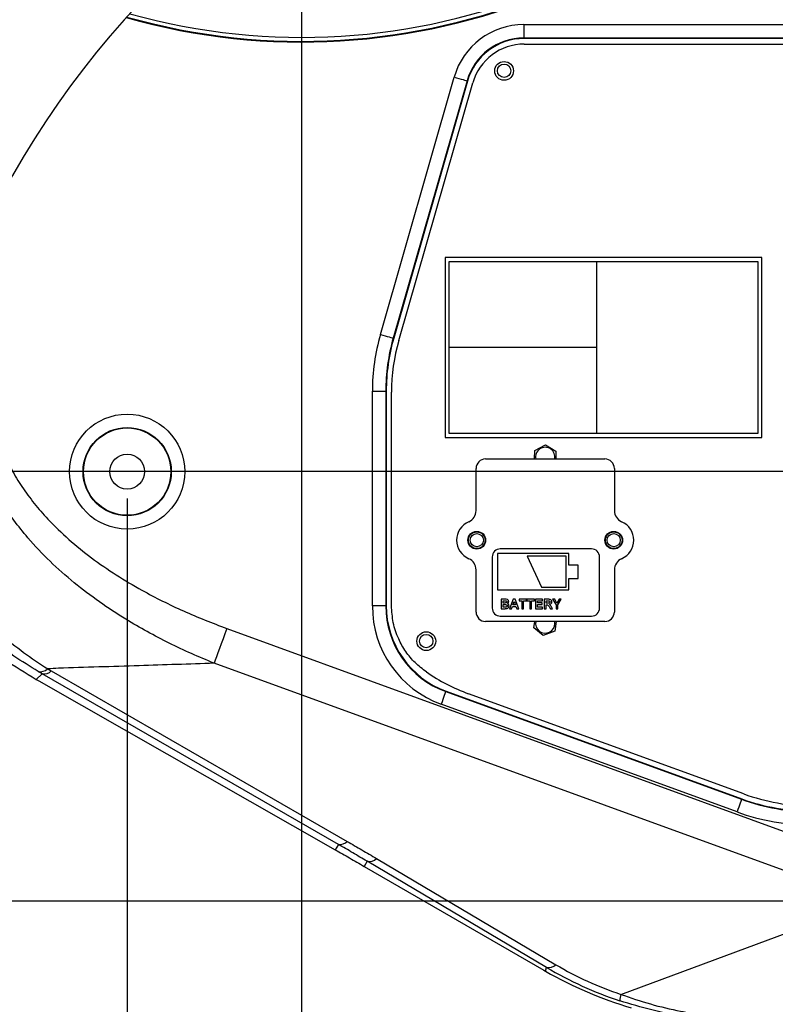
# Model space of a CAD drawing. Extents: x 0 to 4205, y 0 to 2970.
# Tile 4 of 68: x 480 to 761, y 988 to 1355. Entities that reach past the tile are written whole.
import ezdxf

# ---------------------------------------------------------------- set-up
doc = ezdxf.new("R2010")
doc.units = 0
doc.header["$LTSCALE"] = 5
doc.layers.get('0').update_dxf_attribs({"linetype": 'CONTINUOUS'})
doc.styles.add('SLDTEXTSTYLE0', font='TXT', dxfattribs={"width": 0.605})
doc.dimstyles.new('SLDDIMSTYLE0', dxfattribs={"dimtxt": 25, "dimasz": 25, "dimexe": 0, "dimexo": 0.0625, "dimgap": 6.25, "dimtad": 1, "dimdec": 1, "dimrnd": 1e-09, "dimzin": 12, "dimtxsty": 'SLDTEXTSTYLE0', "dimsah": 1, "dimcen": 0.09, "dimazin": 3, "dimtfac": 1, "dimtofl": 0, "dimtmove": 0, "dimatfit": 3, "dimtolj": 1, "dimtzin": 12})
doc.dimstyles.new('SLDDIMSTYLE1', dxfattribs={"dimtxt": 25, "dimasz": 25, "dimexe": 0, "dimexo": 0.0625, "dimgap": 6.25, "dimtad": 1, "dimdec": 1, "dimrnd": 1e-09, "dimzin": 12, "dimtxsty": 'SLDTEXTSTYLE0', "dimsah": 1, "dimcen": 0.09, "dimazin": 3, "dimtfac": 1, "dimtmove": 0, "dimatfit": 3, "dimtolj": 1, "dimtzin": 12})

# ---------------------------------------------------------------- blocks, each defined once
blk = doc.blocks.new('_D')
at = {"color": 7, "linetype": 'CONTINUOUS'}
for p, q in [((519.74, 1176.46), (519.74, 634.76)), ((909.74, 1176.46), (909.74, 634.76)), ((519.74, 642.26), (909.74, 642.26))]:
    blk.add_line(p, q, dxfattribs=at)
for points in [[(519.74, 642.26), (544.74, 638.51), (544.74, 646.01)], [(909.74, 642.26), (884.74, 646.01), (884.74, 638.51)]]:
    blk.add_solid(points, dxfattribs=at)
at = {"color": 7, "linetype": 'CONTINUOUS', "insert": (686.09, 674.48), "char_height": 25, "attachment_point": 1, "style": 'SLDTEXTSTYLE0'}
blk.add_mtext('390', dxfattribs=at)
blk = doc.blocks.new('_D_1')
at = {"color": 7, "linetype": 'CONTINUOUS'}
for p, q in [((509.74, 1186.46), (346.71, 1186.46)), ((354.21, 1186.46), (354.21, 1026.46)), ((899.74, 1026.46), (346.71, 1026.46))]:
    blk.add_line(p, q, dxfattribs=at)
for points in [[(354.21, 1186.46), (350.46, 1161.46), (357.96, 1161.46)], [(354.21, 1026.46), (357.96, 1051.46), (350.46, 1051.46)]]:
    blk.add_solid(points, dxfattribs=at)
at = {"color": 7, "linetype": 'CONTINUOUS', "insert": (321.99, 1077.81), "char_height": 25, "attachment_point": 1, "rotation": 90, "style": 'SLDTEXTSTYLE0'}
blk.add_mtext('160', dxfattribs=at)
blk = doc.blocks.new('_D_3')
at = {"color": 7, "linetype": 'CONTINUOUS'}
for p, q in [((584.74, 1576.46), (584.74, 708.8)), ((519.74, 1176.46), (519.74, 708.8)), ((519.74, 716.3), (469.74, 716.3)), ((584.74, 716.3), (519.74, 716.3)), ((584.74, 716.3), (634.74, 716.3))]:
    blk.add_line(p, q, dxfattribs=at)
for points in [[(519.74, 716.3), (494.74, 720.05), (494.74, 712.55)], [(584.74, 716.3), (609.74, 712.55), (609.74, 720.05)]]:
    blk.add_solid(points, dxfattribs=at)
at = {"color": 7, "linetype": 'CONTINUOUS', "insert": (533.14, 748.53), "char_height": 25, "attachment_point": 1, "style": 'SLDTEXTSTYLE0'}
blk.add_mtext('65', dxfattribs=at)
blk = doc.blocks.new('_D_5')
at = {"color": 7, "linetype": 'CONTINUOUS'}
for p, q in [((574.74, 1586.46), (346.71, 1586.46)), ((354.21, 1586.46), (354.21, 1186.46)), ((899.74, 1186.46), (346.71, 1186.46))]:
    blk.add_line(p, q, dxfattribs=at)
for points in [[(354.21, 1586.46), (350.46, 1561.46), (357.96, 1561.46)], [(354.21, 1186.46), (357.96, 1211.46), (350.46, 1211.46)]]:
    blk.add_solid(points, dxfattribs=at)
at = {"color": 7, "linetype": 'CONTINUOUS', "insert": (321.99, 1357.81), "char_height": 25, "attachment_point": 1, "rotation": 90, "style": 'SLDTEXTSTYLE0'}
blk.add_mtext('400', dxfattribs=at)

msp = doc.modelspace()

# ---------------------------------------------------------------- linework, layer by layer
at = {"color": 8, "linetype": 'CONTINUOUS'}
for p, q in [((667.45, 1352.92), (667.45, 1347.93)), ((667.45, 1352.92), (801.64, 1352.92)), ((667.45, 1347.93), (667.57, 1347.76)), ((801.64, 1347.93), (667.45, 1347.93)), ((614.05, 1237.58), (641.53, 1333.39)), ((646.33, 1332.02), (618.85, 1236.2)), ((646.46, 1331.85), (646.33, 1332.02)), ((639.7, 1232.67), (639.7, 1264.67)), ((639.7, 1264.67), (694.7, 1264.67)), ((694.7, 1264.67), (754.7, 1264.67)), ((694.7, 1232.67), (694.7, 1264.67)), ((754.7, 1264.67), (754.7, 1200.67)), ((618.85, 1236.2), (619.02, 1236.18)), ((639.7, 1200.67), (639.7, 1232.67)), ((694.7, 1232.67), (639.7, 1232.67)), ((694.7, 1200.67), (694.7, 1232.67)), ((611.07, 1216.38), (616.07, 1216.38)), ((611.07, 1136.44), (611.07, 1216.38)), ((616.07, 1216.38), (616.07, 1136.44)), ((616.24, 1216.36), (616.07, 1216.38)), ((694.7, 1200.67), (639.7, 1200.67)), ((754.7, 1200.67), (694.7, 1200.67)), ((616.07, 1136.44), (611.07, 1136.44)), ((616.07, 1136.44), (616.24, 1136.56)), ((556.85, 1128.03), (801.23, 1039.08)), ((796.53, 1026.16), (552.15, 1115.11)), ((488.14, 1111.14), (485.86, 1109.1)), ((488.14, 1111.14), (486.65, 1112.01)), ((598.4, 1047.65), (488.14, 1111.14)), ((490.14, 1113), (491.47, 1112.23)), ((491.47, 1112.23), (601.73, 1048.73)), ((638.58, 1104.66), (638.41, 1104.54)), ((638.41, 1104.54), (748.62, 1064.43)), ((746.91, 1059.73), (636.7, 1099.85)), ((748.62, 1064.43), (748.65, 1064.6)), ((598.4, 1047.65), (597.25, 1045.62)), ((612.64, 1042.36), (679.46, 1002.81)), ((609.14, 1041.37), (608.03, 1039.44)), ((675.96, 1001.82), (609.14, 1041.37)), ((703.65, 991.77), (796.53, 1026.16)), ((675.59, 1000.43), (675.96, 1001.82))]:
    msp.add_line(p, q, dxfattribs=at)
at = {"color": 7, "linetype": 'CONTINUOUS'}
for p, q in [((801.5, 1347.76), (667.57, 1347.76)), ((667.67, 1345.68), (801.67, 1345.68)), ((646.46, 1331.85), (619.02, 1236.18)), ((620.92, 1235.32), (648.48, 1331.23)), ((638.2, 1266.17), (638.2, 1199.17)), ((756.2, 1266.17), (638.2, 1266.17)), ((756.2, 1199.17), (756.2, 1266.17)), ((616.24, 1216.36), (616.24, 1136.56)), ((618.2, 1136.54), (618.2, 1216.01)), ((638.2, 1199.17), (756.2, 1199.17)), ((671.56, 1194.29), (675.56, 1196.48)), ((675.56, 1196.48), (679.46, 1194.11)), ((671.49, 1191.17), (671.56, 1194.29)), ((679.46, 1194.11), (679.39, 1191.17)), ((653.21, 1191.17), (697.71, 1191.17)), ((649.71, 1171.94), (649.71, 1187.67)), ((701.21, 1187.67), (701.21, 1171.94)), ((657.71, 1155.92), (657.71, 1142.42)), ((684.21, 1155.92), (657.71, 1155.92)), ((692.71, 1157.67), (658.71, 1157.67)), ((684.21, 1151.67), (684.21, 1155.92)), ((655.71, 1154.67), (655.71, 1135.67)), ((668.71, 1154.92), (674.07, 1143.42)), ((683.21, 1154.92), (668.71, 1154.92)), ((683.21, 1143.42), (683.21, 1154.92)), ((687.71, 1151.67), (684.21, 1151.67)), ((687.71, 1146.67), (687.71, 1151.67)), ((695.71, 1135.67), (695.71, 1154.67)), ((649.71, 1134.17), (649.71, 1149.9)), ((701.21, 1149.9), (701.21, 1134.17)), ((684.21, 1146.67), (687.71, 1146.67)), ((684.21, 1142.42), (684.21, 1146.67)), ((657.71, 1142.42), (684.21, 1142.42)), ((674.07, 1143.42), (683.21, 1143.42)), ((660.48, 1138.92), (659.07, 1138.92)), ((659.07, 1138.92), (659.07, 1135.42)), ((659.74, 1137.53), (659.74, 1138.34)), ((659.74, 1138.34), (660.17, 1138.34)), ((660.23, 1137.53), (659.74, 1137.53)), ((659.74, 1136.94), (660.34, 1136.94)), ((659.74, 1136), (659.74, 1136.94)), ((663.53, 1138.92), (662.21, 1135.42)), ((663.43, 1136.81), (663.89, 1138.07)), ((664.35, 1136.81), (663.43, 1136.81)), ((664.24, 1138.92), (663.53, 1138.92)), ((663.89, 1138.07), (664.35, 1136.81)), ((665.57, 1135.42), (664.24, 1138.92)), ((668.44, 1138.92), (665.71, 1138.92)), ((665.71, 1138.92), (665.71, 1138.34)), ((665.71, 1138.34), (666.74, 1138.34)), ((666.74, 1138.34), (666.74, 1135.42)), ((667.41, 1138.34), (668.44, 1138.34)), ((667.41, 1135.42), (667.41, 1138.34)), ((668.44, 1138.34), (668.44, 1138.92)), ((671.41, 1138.92), (668.67, 1138.92)), ((668.67, 1138.92), (668.67, 1138.34)), ((668.67, 1138.34), (669.7, 1138.34)), ((669.7, 1138.34), (669.7, 1135.42)), ((670.37, 1138.34), (671.41, 1138.34)), ((670.37, 1135.42), (670.37, 1138.34)), ((671.41, 1138.34), (671.41, 1138.92)), ((674.46, 1138.92), (671.85, 1138.92)), ((671.85, 1138.92), (671.85, 1135.42)), ((672.53, 1137.57), (672.53, 1138.34)), ((672.53, 1138.34), (674.46, 1138.34)), ((674.32, 1137.57), (672.53, 1137.57)), ((672.53, 1136.99), (674.32, 1136.99)), ((672.53, 1136), (672.53, 1136.99)), ((674.32, 1136.99), (674.32, 1137.57)), ((674.46, 1138.34), (674.46, 1138.92)), ((676.55, 1138.92), (675.09, 1138.92)), ((675.09, 1138.92), (675.09, 1135.42)), ((675.76, 1138.34), (676.33, 1138.34)), ((675.76, 1137.48), (675.76, 1138.34)), ((676.3, 1137.48), (675.76, 1137.48)), ((675.76, 1135.42), (675.76, 1136.9)), ((675.76, 1136.9), (675.91, 1136.9)), ((678.99, 1138.92), (678.2, 1138.92)), ((678.2, 1138.92), (679.48, 1136.89)), ((679.82, 1137.48), (678.99, 1138.92)), ((679.48, 1136.89), (679.48, 1135.42)), ((680.65, 1138.92), (679.82, 1137.48)), ((680.16, 1136.89), (681.43, 1138.92)), ((680.16, 1135.42), (680.16, 1136.89)), ((681.43, 1138.92), (680.65, 1138.92)), ((659.07, 1135.42), (660.25, 1135.42)), ((660.43, 1136), (659.74, 1136)), ((662.21, 1135.42), (662.93, 1135.42)), ((662.93, 1135.42), (663.22, 1136.23)), ((663.22, 1136.23), (664.56, 1136.23)), ((664.56, 1136.23), (664.86, 1135.42)), ((664.86, 1135.42), (665.57, 1135.42)), ((666.74, 1135.42), (667.41, 1135.42)), ((669.7, 1135.42), (670.37, 1135.42)), ((671.85, 1135.42), (674.5, 1135.42)), ((674.5, 1136), (672.53, 1136)), ((674.5, 1135.42), (674.5, 1136)), ((675.09, 1135.42), (675.76, 1135.42)), ((676.9, 1136.21), (677.39, 1135.42)), ((677.39, 1135.42), (678.18, 1135.42)), ((678.18, 1135.42), (677.76, 1136.11)), ((679.48, 1135.42), (680.16, 1135.42)), ((697.71, 1130.67), (653.21, 1130.67)), ((658.71, 1132.67), (692.71, 1132.67)), ((671.2, 1128.29), (671.58, 1130.67)), ((679.06, 1129.92), (678.98, 1130.67)), ((679.58, 1130.67), (679, 1127.05)), ((674.74, 1125.41), (671.2, 1128.29)), ((679, 1127.05), (674.74, 1125.41)), ((485.86, 1109.1), (486.79, 1108.57)), ((486.79, 1108.57), (597.25, 1045.62)), ((638.58, 1104.66), (748.65, 1064.6)), ((749.4, 1066.44), (646.92, 1103.74)), ((608.03, 1039.44), (674.96, 1000.79)), ((674.96, 1000.79), (675.59, 1000.43))]:
    msp.add_line(p, q, dxfattribs=at)
at = {"color": 8, "linetype": 'CONTINUOUS', "flags": 128}
for points in [[(641.53, 1333.39), (642.43, 1333.13), (643.31, 1332.88), (644.12, 1332.65), (644.84, 1332.44), (645.43, 1332.27), (645.89, 1332.14), (646.19, 1332.05), (646.33, 1332.02)], [(614.05, 1237.58), (614.96, 1237.32), (615.83, 1237.07), (616.64, 1236.84), (617.36, 1236.63), (617.96, 1236.46), (618.42, 1236.33), (618.72, 1236.24), (618.85, 1236.2)], [(556.85, 1128.03), (556.15, 1126.09), (555.45, 1124.19), (554.78, 1122.35), (554.15, 1120.6), (553.56, 1118.98), (553.02, 1117.51), (552.55, 1116.21), (552.15, 1115.11)], [(638.41, 1104.54), (638.36, 1104.41), (638.25, 1104.11), (638.09, 1103.67), (637.88, 1103.08), (637.62, 1102.38), (637.33, 1101.59), (637.02, 1100.73), (636.7, 1099.85)], [(748.62, 1064.43), (748.57, 1064.3), (748.46, 1064), (748.3, 1063.55), (748.09, 1062.97), (747.83, 1062.27), (747.54, 1061.48), (747.23, 1060.62), (746.91, 1059.73)]]:
    msp.add_lwpolyline(points, dxfattribs=at)
at = {"color": 7, "linetype": 'CONTINUOUS'}
for centre, radius in [((660.14, 1335.71), 3.5), ((660.14, 1335.76), 2.5), ((519.74, 1186.46), 16.26), ((519.74, 1186.46), 6.5), ((649.96, 1160.92), 3.3), ((649.96, 1160.92), 3.1), ((649.96, 1160.92), 2.45), ((700.96, 1160.92), 3.3), ((700.96, 1160.92), 3.1), ((700.96, 1160.92), 2.45), ((631.17, 1123.33), 3.5), ((631.14, 1123.36), 2.5)]:
    msp.add_circle(centre, radius, dxfattribs=at)
at = {"color": 8, "linetype": 'CONTINUOUS'}
for radius in [21.43, 16.43]:
    msp.add_circle((519.74, 1186.46), radius, dxfattribs=at)
at = {"color": 7, "linetype": 'CONTINUOUS'}
for centre, radius, start, end in [((770.76, 1129.92), 337.75, 0, 175.4304), ((584.79, 1586.3), 239.84, 254.1839, 330.156), ((584.76, 1586.34), 239.78, 254.2024, 330.1403), ((584.79, 1586.31), 239.59, 254.2139, 330.1262), ((667.57, 1325.8), 21.96, 89.989, 164.0111), ((667.67, 1325.72), 19.97, 89.9887, 163.9779), ((688.14, 1216.36), 71.9, 163.9998, 180.0001), ((688.1, 1216.01), 69.9, 163.9665, 180.0001), ((675.46, 1191.92), 3.6, 347.9752, 192.0248), ((653.21, 1187.67), 3.5, 90.0005, 179.999), ((697.71, 1187.67), 3.5, 0.0002, 89.9998), ((645.21, 1171.94), 4.5, 293.3173, 0.0007), ((705.71, 1171.94), 4.5, 180.0002, 246.6823), ((649.96, 1160.92), 7.5, 113.318, 246.682), ((700.96, 1160.92), 7.5, 293.318, 66.682), ((658.71, 1154.67), 3, 89.998, 180.0014), ((692.71, 1154.67), 3, 359.9996, 90.001), ((645.21, 1149.9), 4.5, 359.9993, 66.6827), ((705.71, 1149.9), 4.5, 113.3177, 179.9998), ((650.18, 1136.56), 33.94, 179.9901, 250.01), ((653.21, 1134.17), 3.5, 179.9994, 270.0011), ((658.71, 1135.67), 3, 179.9994, 270), ((692.71, 1135.67), 3, 270.001, 359.9996), ((697.71, 1134.17), 3.5, 269.9985, 0.0015), ((770.76, 1129.92), 337.75, 250.2449, 360), ((675.46, 1129.92), 3.6, 167.9754, 359.9999), ((670.85, 1169.48), 69.96, 235.4652, 250), ((774.94, 1136.85), 76.89, 249.9996, 270.0004), ((775.04, 1136.87), 74.95, 249.9998, 270.0002), ((750.19, 1130.38), 149.84, 240.1409, 253.4219)]:
    msp.add_arc(centre, radius, start, end, dxfattribs=at)
at = {"color": 8, "linetype": 'CONTINUOUS'}
for centre, radius, start, end in [((584.79, 1586.3), 238.1, 254.39, 329.9499), ((667.44, 1325.97), 26.96, 89.9883, 164.0117), ((667.43, 1325.98), 21.95, 89.9567, 164.0433), ((687.97, 1216.38), 76.89, 163.9999, 180.0001), ((687.95, 1216.39), 71.89, 163.9984, 180.0015), ((650.01, 1136.44), 38.94, 179.99, 250.01), ((650, 1136.43), 33.93, 179.9709, 250.0292), ((487.42, 1115.92), 3.98, 258.7316, 312.9318), ((488.75, 1114.94), 3.85, 260.8767, 315.076), ((774.91, 1136.67), 76.88, 249.9979, 270.0021), ((774.91, 1136.68), 81.89, 249.9997, 270.0003), ((599.01, 1051.45), 3.85, 260.8767, 315.0769), ((609.93, 1045.28), 3.99, 258.6417, 312.8638), ((676.75, 1005.73), 3.99, 258.6416, 312.8637), ((748.25, 1124.27), 142.19, 239.4438, 251.5478), ((743.26, 1110.55), 125.21, 239.369, 251.5584), ((710.62, 989.37), 7.37, 160.9717, 179.8298)]:
    msp.add_arc(centre, radius, start, end, dxfattribs=at)
for points, knots in [([(473.57, 1194), (474.58, 1191.72), (476.59, 1187.18), (480.52, 1180.72), (485.04, 1174.57), (490.83, 1167.95), (497.92, 1161.12), (506.47, 1154.21), (515.6, 1147.91), (524.48, 1142.63), (532.88, 1138.22), (543.33, 1133.24), (551.44, 1130.12), (556.85, 1128.03)], [0, 0, 0, 0, 0.068221, 0.13646, 0.207213, 0.277991, 0.377708, 0.477464, 0.5798, 0.682156, 0.761364, 0.840577, 1, 1, 1, 1]), ([(552.15, 1115.11), (549.33, 1116.28), (543.68, 1118.62), (535.37, 1122.54), (527.2, 1126.8), (518.48, 1131.85), (509.34, 1137.83), (499.86, 1145), (490.9, 1152.93), (483.46, 1160.8), (477.48, 1168.29), (472.72, 1175.26), (468.5, 1182.66), (466.3, 1187.95), (465.2, 1190.6)], [0, 0, 0, 0, 0.077481, 0.154963, 0.232972, 0.310982, 0.410501, 0.510015, 0.611888, 0.713742, 0.784288, 0.854833, 0.927421, 1, 1, 1, 1]), ([(435.49, 1170.8), (437.3, 1167.7), (441.32, 1160.87), (448.51, 1150.96), (456.38, 1141.52), (464.43, 1133.19), (472.54, 1125.85), (481.06, 1119.04), (487.12, 1115.01), (490.14, 1113)], [0, 0, 0, 0, 0.133951, 0.295888, 0.456573, 0.593026, 0.72813, 0.864835, 1, 1, 1, 1]), ([(486.65, 1112.01), (483.59, 1113.9), (477.46, 1117.67), (468.68, 1124.17), (460.21, 1131.3), (451.89, 1139.35), (443.94, 1148.34), (438.03, 1155.79), (435.14, 1160.32), (434.47, 1161.37)], [0, 0, 0, 0, 0.1486, 0.298189, 0.452015, 0.606816, 0.777356, 0.948676, 1, 1, 1, 1]), ([(552.15, 1115.11), (542.84, 1114.79), (528.51, 1114.29), (509.16, 1113.68), (497.8, 1113.42), (491.46, 1113.07), (490.14, 1113)], [0, 0, 0, 0, 0.450291, 0.693299, 0.935923, 1, 1, 1, 1]), ([(609.14, 1041.37), (609.14, 1041.37), (607.29, 1042.3), (604.7, 1044.05), (601.08, 1046.06), (599.33, 1047.18), (598.4, 1047.65), (598.4, 1047.65)], [0, 0, 0, 0, 0.000005, 0.499526, 0.749695, 0.999995, 1, 1, 1, 1]), ([(601.73, 1048.73), (602.64, 1048.2), (604.47, 1047.15), (608.11, 1045.03), (610.83, 1043.43), (612.64, 1042.36)], [0, 0, 0, 0, 0.250527, 0.500701, 1, 1, 1, 1]), ([(703.65, 991.77), (707.3, 990.52), (714.59, 988.01), (724.7, 985.65), (733.74, 984.16), (741.64, 983.3), (746.92, 983.11), (749.54, 983.02)], [0, 0, 0, 0, 0.246411, 0.492756, 0.662494, 0.83195, 1, 1, 1, 1]), ([(750.93, 981.78), (748.31, 981.81), (743.06, 981.85), (735.17, 982.46), (725.83, 983.66), (715.1, 985.75), (707.2, 988.17), (703.25, 989.39)], [0, 0, 0, 0, 0.161781, 0.325059, 0.488891, 0.744263, 1, 1, 1, 1])]:
    msp.add_open_spline(points, degree=3, knots=knots, dxfattribs=at)
at = {"color": 7, "linetype": 'CONTINUOUS'}
for points, knots in [([(434.08, 1156.83), (434.65, 1155.95), (437.49, 1151.6), (443.65, 1144.01), (452.6, 1134.22), (462.83, 1124.93), (473.86, 1116.4), (481.86, 1111.53), (485.86, 1109.1)], [0, 0, 0, 0, 0.044367, 0.219292, 0.412001, 0.604602, 0.80254, 1, 1, 1, 1]), ([(660.17, 1138.34), (660.28, 1138.34), (660.5, 1138.34), (660.71, 1138.33), (660.8, 1138.32)], [0, 0, 0, 0, 0.560079, 1, 1, 1, 1]), ([(660.77, 1137.54), (660.66, 1137.54), (660.49, 1137.53), (660.31, 1137.53), (660.23, 1137.53)], [0, 0, 0, 0, 0.559964, 1, 1, 1, 1]), ([(660.34, 1136.94), (660.55, 1136.95), (660.81, 1136.96), (661.1, 1136.86), (661.22, 1136.76), (661.3, 1136.62), (661.31, 1136.52), (661.31, 1136.46)], [0, 0, 0, 0, 0.500586, 0.62556, 0.750274, 0.875076, 1, 1, 1, 1]), ([(661.85, 1138.04), (661.84, 1138.12), (661.83, 1138.27), (661.7, 1138.55), (661.28, 1138.94), (660.8, 1138.93), (660.48, 1138.92)], [0, 0, 0, 0, 0.125729, 0.251351, 0.500653, 1, 1, 1, 1]), ([(661.18, 1137.94), (661.17, 1137.88), (661.16, 1137.76), (661.01, 1137.59), (660.86, 1137.56), (660.77, 1137.54)], [0, 0, 0, 0, 0.280578, 0.560579, 1, 1, 1, 1]), ([(660.8, 1138.32), (660.86, 1138.31), (660.97, 1138.3), (661.1, 1138.2), (661.17, 1138.07), (661.17, 1137.98), (661.18, 1137.94)], [0, 0, 0, 0, 0.280632, 0.559744, 0.779774, 1, 1, 1, 1]), ([(661.37, 1137.28), (661.45, 1137.32), (661.6, 1137.41), (661.8, 1137.67), (661.83, 1137.9), (661.85, 1138.04)], [0, 0, 0, 0, 0.280687, 0.561525, 1, 1, 1, 1]), ([(661.98, 1136.43), (661.97, 1136.54), (661.96, 1136.75), (661.81, 1137.01), (661.6, 1137.19), (661.45, 1137.25), (661.37, 1137.28)], [0, 0, 0, 0, 0.2800158, 0.5596371, 0.7797124, 1, 1, 1, 1]), ([(675.91, 1136.9), (676.03, 1136.9), (676.28, 1136.91), (676.63, 1136.62), (676.79, 1136.37), (676.9, 1136.21)], [0, 0, 0, 0, 0.280657, 0.557983, 1, 1, 1, 1]), ([(677.24, 1137.92), (677.24, 1137.87), (677.23, 1137.77), (677.15, 1137.64), (677.03, 1137.54), (676.75, 1137.47), (676.5, 1137.48), (676.3, 1137.48)], [0, 0, 0, 0, 0.125005, 0.249625, 0.374284, 0.499097, 1, 1, 1, 1]), ([(676.33, 1138.34), (676.43, 1138.34), (676.61, 1138.34), (676.79, 1138.33), (676.87, 1138.32)], [0, 0, 0, 0, 0.5600801, 1, 1, 1, 1]), ([(677.91, 1137.95), (677.89, 1138.11), (677.86, 1138.35), (677.68, 1138.62), (677.44, 1138.83), (677.03, 1138.91), (676.71, 1138.92), (676.55, 1138.92)], [0, 0, 0, 0, 0.248947, 0.374241, 0.499462, 0.748855, 1, 1, 1, 1]), ([(676.87, 1138.32), (676.92, 1138.31), (677.03, 1138.29), (677.16, 1138.19), (677.23, 1138.05), (677.24, 1137.96), (677.24, 1137.92)], [0, 0, 0, 0, 0.280353, 0.559582, 0.779501, 1, 1, 1, 1]), ([(677.03, 1136.99), (677.17, 1137.01), (677.43, 1137.07), (677.73, 1137.32), (677.89, 1137.63), (677.91, 1137.84), (677.91, 1137.95)], [0, 0, 0, 0, 0.280476, 0.559403, 0.779454, 1, 1, 1, 1]), ([(677.76, 1136.11), (677.69, 1136.22), (677.58, 1136.41), (677.42, 1136.66), (677.24, 1136.84), (677.1, 1136.94), (677.03, 1136.99)], [0, 0, 0, 0, 0.340146, 0.560175, 0.780034, 1, 1, 1, 1]), ([(631.19, 1111.85), (629.75, 1112.95), (626.88, 1115.16), (623.41, 1119.38), (620.58, 1124.37), (618.59, 1130.17), (618.33, 1134.42), (618.2, 1136.54)], [0, 0, 0, 0, 0.187338, 0.373466, 0.560608, 0.780381, 1, 1, 1, 1]), ([(660.25, 1135.42), (660.41, 1135.42), (660.69, 1135.42), (660.97, 1135.44), (661.1, 1135.44)], [0, 0, 0, 0, 0.5600394, 1, 1, 1, 1]), ([(660.94, 1136.02), (660.84, 1136.02), (660.67, 1136), (660.5, 1136), (660.43, 1136)], [0, 0, 0, 0, 0.559779, 1, 1, 1, 1]), ([(661.31, 1136.46), (661.31, 1136.4), (661.3, 1136.29), (661.2, 1136.14), (661.07, 1136.06), (660.98, 1136.04), (660.94, 1136.02)], [0, 0, 0, 0, 0.280064, 0.559213, 0.779534, 1, 1, 1, 1]), ([(661.1, 1135.44), (661.23, 1135.47), (661.51, 1135.52), (661.79, 1135.8), (661.95, 1136.11), (661.97, 1136.33), (661.98, 1136.43)], [0, 0, 0, 0, 0.279889, 0.559106, 0.779636, 1, 1, 1, 1]), ([(597.25, 1045.62), (599.03, 1044.6), (602.63, 1042.55), (606.22, 1040.48), (608.03, 1039.44)], [0, 0, 0, 0, 0.4949845, 1, 1, 1, 1])]:
    msp.add_open_spline(points, degree=3, knots=knots, dxfattribs=at)

# ---------------------------------------------------------------- dimensions: what is measured, and where the dimension line sits
for base, p1, p2, angle, picture, middle in [((354.21, 1186.46), (584.74, 1586.46), (909.74, 1186.46), 90, '_D_5', (354.21, 1386.46)), ((354.21, 1026.46), (519.74, 1186.46), (909.74, 1026.46), 90, '_D_1', (354.21, 1106.46)), ((909.74, 642.26), (519.74, 1186.46), (909.74, 1186.46), 0, '_D', (714.74, 642.26))]:
    dim = msp.add_linear_dim(base=base, p1=p1, p2=p2, angle=angle, dimstyle='SLDDIMSTYLE0', dxfattribs=at)
    dim.commit()
    dim.dimension.update_dxf_attribs({"geometry": picture, "text_midpoint": middle, "dimtype": 160})
dim = msp.add_linear_dim(base=(519.74, 716.3), p1=(584.74, 1586.46), p2=(519.74, 1186.46), dimstyle='SLDDIMSTYLE1', dxfattribs=at)
dim.commit()
dim.dimension.update_dxf_attribs({"geometry": '_D_3', "text_midpoint": (552.24, 716.3), "dimtype": 160})

doc.saveas('drawing.dxf')
